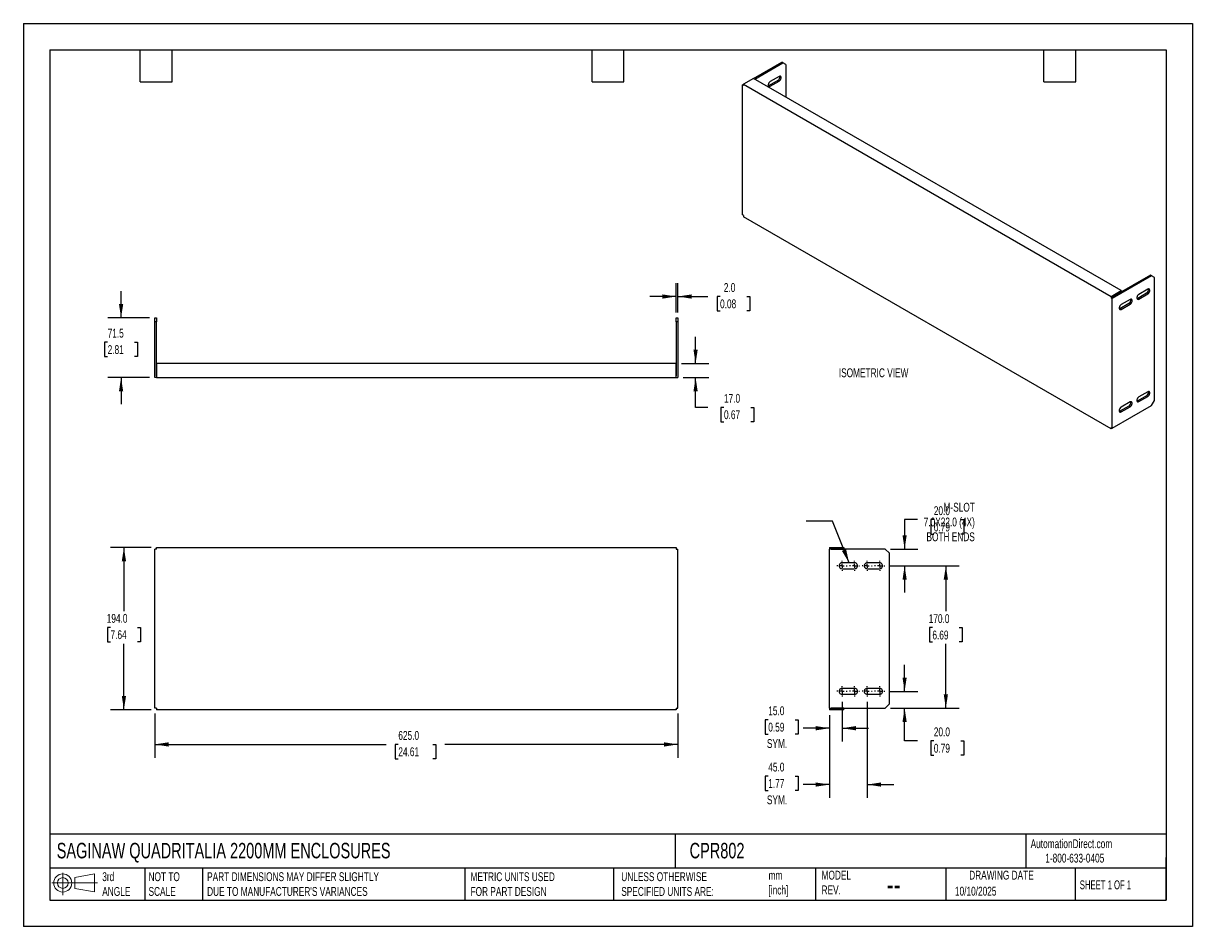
# Model space of a CAD drawing. Header units: millimetres. Extents: x 0 to 1397, y 0 to 1080.
import ezdxf

# ---------------------------------------------------------------- set-up
doc = ezdxf.new("R2010")
doc.units = ezdxf.units.MM
doc.header["$LTSCALE"] = 5
doc.linetypes.add('CENTERX2', pattern=[20.32, 12.7, -2.54, 2.54, -2.54])
doc.layers.add('CENTER', color=40, linetype='CENTERX2')
doc.layers.add('DIMENSIONS', color=140, linetype='Continuous', lineweight=25)
doc.layers.add('TEXT', color=140, linetype='Continuous', lineweight=25)
doc.styles.add('SLDTEXTSTYLE0', font='TXT', dxfattribs={"width": 0.7})
doc.styles.add('SLDTEXTSTYLE1', font='TXT', dxfattribs={"width": 0.65})
doc.dimstyles.new('SLDDIMSTYLE0', dxfattribs={"dimtxt": 10.790039, "dimasz": 16.51, "dimexe": 0, "dimexo": 0.0625, "dimgap": 2.69751, "dimtad": 0, "dimtih": 1, "dimtoh": 1, "dimdec": 1, "dimrnd": 1e-09, "dimzin": 12, "dimdsep": 46, "dimtxsty": 'SLDTEXTSTYLE0', "dimsah": 1, "dimcen": 0.09, "dimadec": 0, "dimazin": 3, "dimtfac": 1, "dimtdec": 1, "dimtmove": 0, "dimatfit": 0, "dimfxl": 0, "dimfrac": 2, "dimtolj": 1, "dimtzin": 12, "dimarcsym": 0})
doc.dimstyles.new('SLDDIMSTYLE1', dxfattribs={"dimtxt": 10.790039, "dimasz": 16.51, "dimexe": 0, "dimexo": 0.0625, "dimgap": 2.69751, "dimtad": 0, "dimtih": 1, "dimtoh": 1, "dimdec": 1, "dimrnd": 1e-09, "dimzin": 4, "dimdsep": 46, "dimtxsty": 'SLDTEXTSTYLE0', "dimsah": 1, "dimcen": 0.09, "dimadec": 0, "dimazin": 1, "dimtfac": 1, "dimtdec": 1, "dimtmove": 0, "dimatfit": 0, "dimfxl": 0, "dimfrac": 2, "dimtolj": 1, "dimtzin": 12, "dimarcsym": 0})
doc.dimstyles.new('SLDDIMSTYLE2', dxfattribs={"dimtxt": 10.790039, "dimasz": 16.51, "dimexe": 0, "dimexo": 0.0625, "dimgap": 2.69751, "dimtad": 0, "dimtih": 1, "dimtoh": 1, "dimdec": 1, "dimrnd": 1e-09, "dimzin": 4, "dimdsep": 46, "dimtxsty": 'SLDTEXTSTYLE0', "dimsah": 1, "dimcen": 0.09, "dimadec": 0, "dimazin": 1, "dimtfac": 1, "dimtdec": 1, "dimtofl": 0, "dimtmove": 0, "dimatfit": 3, "dimfxl": 0, "dimfrac": 2, "dimtolj": 1, "dimtzin": 12, "dimarcsym": 0})
doc.dimstyles.new('SLDDIMSTYLE3', dxfattribs={"dimtxt": 0.18, "dimasz": 16.51, "dimexe": 0, "dimexo": 0.0625, "dimgap": 0, "dimtad": 0, "dimtih": 1, "dimtoh": 1, "dimdec": 0, "dimrnd": 1e-09, "dimzin": 0, "dimdsep": 46, "dimtxsty": 'Standard', "dimsah": 1, "dimcen": 0.09, "dimadec": 0, "dimazin": 0, "dimtfac": 16.51, "dimtdec": 0, "dimtofl": 0, "dimtmove": 0, "dimatfit": 3, "dimfxl": 0, "dimfrac": 2, "dimtolj": 1, "dimtzin": 0, "dimarcsym": 0})

# ---------------------------------------------------------------- blocks, each defined once
blk = doc.blocks.new('Block11')
at = {"color": 7, "linetype": 'Continuous', "lineweight": 18}
for p, q in [((0, 14.4), (54.4, 14.4)), ((12.9, 26.6), (12.9, 0)), ((27.4, 20.8), (50.9, 25.2)), ((27.4, 8), (27.4, 20.8)), ((50.9, 25.2), (50.9, 3.7)), ((27.4, 8), (50.9, 3.7))]:
    blk.add_line(p, q, dxfattribs=at)
for radius in [10.8, 6.43]:
    blk.add_circle((12.9, 14.4), radius, dxfattribs=at)
blk = doc.blocks.new('Block12')
at = {"color": 7, "linetype": 'Continuous'}
blk.add_blockref('Block11', (0, 0), dxfattribs=at)
blk = doc.blocks.new('_D')
at = {"layer": 'DIMENSIONS'}
for p, q in [((116.7, 727.6), (116.7, 759.4)), ((150.7, 727.6), (100.9, 727.6)), ((100.7, 698.4), (97.1, 698.4)), ((97.1, 698.4), (97.1, 681.3)), ((132.8, 698.4), (136.4, 698.4)), ((136.4, 698.4), (136.4, 681.3)), ((97.1, 681.3), (100.7, 681.3)), ((136.4, 681.3), (132.8, 681.3)), ((150.7, 656.1), (100.9, 656.1)), ((116.7, 656.1), (116.7, 624.4))]:
    blk.add_line(p, q, dxfattribs=at)
for points in [[(116.7, 727.6), (119.3, 744.1), (114.2, 744.1)], [(116.7, 656.1), (114.2, 639.6), (119.3, 639.6)]]:
    blk.add_solid(points, dxfattribs=at)
at = {"layer": 'DIMENSIONS', "char_height": 10.58, "attachment_point": 1, "style": 'SLDTEXTSTYLE0'}
for s, insert in [('71.5', (100.7, 714.5)), ('2.81', (100.7, 694.9))]:
    blk.add_mtext(s, dxfattribs=dict(at, insert=insert))
blk = doc.blocks.new('_D_1')
at = {"layer": 'DIMENSIONS'}
for p, q in [((803.2, 673.1), (803.2, 704.9)), ((786.4, 673.1), (819, 673.1)), ((788.4, 656.1), (819, 656.1)), ((803.2, 620.6), (803.2, 656.1)), ((817.7, 620.6), (803.2, 620.6)), ((837.1, 620.6), (833.5, 620.6)), ((833.5, 620.6), (833.5, 603.5)), ((869.2, 620.6), (872.8, 620.6)), ((872.8, 620.6), (872.8, 603.5)), ((833.5, 603.5), (837.1, 603.5)), ((872.8, 603.5), (869.2, 603.5))]:
    blk.add_line(p, q, dxfattribs=at)
for points in [[(803.2, 673.1), (805.7, 689.6), (800.6, 689.6)], [(803.2, 656.1), (800.6, 639.6), (805.7, 639.6)]]:
    blk.add_solid(points, dxfattribs=at)
at = {"layer": 'DIMENSIONS', "char_height": 10.58, "attachment_point": 1, "style": 'SLDTEXTSTYLE0'}
for s, insert in [('17.0', (837.1, 636.7)), ('0.67', (837.1, 617.1))]:
    blk.add_mtext(s, dxfattribs=dict(at, insert=insert))
blk = doc.blocks.new('_D_2')
at = {"layer": 'DIMENSIONS'}
for p, q in [((780, 734), (780, 769)), ((782, 734), (782, 769)), ((780, 753.1), (748.3, 753.1)), ((782, 753.1), (817.8, 753.1)), ((832.4, 753.1), (828.8, 753.1)), ((828.8, 753.1), (828.8, 735.9)), ((864.5, 753.1), (868.1, 753.1)), ((868.1, 753.1), (868.1, 735.9)), ((828.8, 735.9), (832.4, 735.9)), ((868.1, 735.9), (864.5, 735.9))]:
    blk.add_line(p, q, dxfattribs=at)
for points in [[(780, 753.1), (763.5, 755.6), (763.5, 750.5)], [(782, 753.1), (798.5, 750.5), (798.5, 755.6)]]:
    blk.add_solid(points, dxfattribs=at)
at = {"layer": 'DIMENSIONS', "char_height": 10.58, "attachment_point": 1, "style": 'SLDTEXTSTYLE0'}
for s, insert in [('2.0', (836.9, 769.1)), ('0.08', (832.4, 749.6))]:
    blk.add_mtext(s, dxfattribs=dict(at, insert=insert))
blk = doc.blocks.new('_D_3')
at = {"layer": 'DIMENSIONS'}
for p, q in [((152.7, 453.2), (104.2, 453.2)), ((120.1, 453.2), (120.1, 377.2)), ((104.1, 357.7), (100.5, 357.7)), ((100.5, 357.7), (100.5, 340.5)), ((136.2, 357.7), (139.8, 357.7)), ((139.8, 357.7), (139.8, 340.5)), ((100.5, 340.5), (104.1, 340.5)), ((120.1, 259.2), (120.1, 338.1)), ((139.8, 340.5), (136.2, 340.5)), ((152.7, 259.2), (104.2, 259.2))]:
    blk.add_line(p, q, dxfattribs=at)
for points in [[(120.1, 453.2), (117.6, 436.7), (122.7, 436.7)], [(120.1, 259.2), (122.7, 275.7), (117.6, 275.7)]]:
    blk.add_solid(points, dxfattribs=at)
at = {"layer": 'DIMENSIONS', "char_height": 10.58, "attachment_point": 1, "style": 'SLDTEXTSTYLE0'}
for s, insert in [('194.0', (99.6, 373.7)), ('7.64', (104.1, 354.2))]:
    blk.add_mtext(s, dxfattribs=dict(at, insert=insert))
blk = doc.blocks.new('_D_4')
at = {"layer": 'DIMENSIONS'}
for p, q in [((157, 254.9), (157, 201.9)), ((782, 254.9), (782, 201.9)), ((157, 217.8), (433.4, 217.8)), ((448, 217.8), (444.4, 217.8)), ((444.4, 217.8), (444.4, 200.6)), ((489.1, 217.8), (492.7, 217.8)), ((492.7, 217.8), (492.7, 200.6)), ((782, 217.8), (503.7, 217.8)), ((444.4, 200.6), (448, 200.6)), ((492.7, 200.6), (489.1, 200.6))]:
    blk.add_line(p, q, dxfattribs=at)
for points in [[(157, 217.8), (173.5, 215.2), (173.5, 220.3)], [(782, 217.8), (765.5, 220.3), (765.5, 215.2)]]:
    blk.add_solid(points, dxfattribs=at)
at = {"layer": 'DIMENSIONS', "char_height": 10.58, "attachment_point": 1, "style": 'SLDTEXTSTYLE0'}
for s, insert in [('625.0', (448, 233.8)), ('24.61', (448, 214.3))]:
    blk.add_mtext(s, dxfattribs=dict(at, insert=insert))
blk = doc.blocks.new('_D_5')
at = {"layer": 'DIMENSIONS'}
for p, q in [((1068.4, 486.4), (1052.9, 486.4)), ((1052.9, 486.4), (1052.9, 451.2)), ((1087.8, 486.4), (1084.2, 486.4)), ((1084.2, 486.4), (1084.2, 469.2)), ((1119.9, 486.4), (1123.5, 486.4)), ((1123.5, 486.4), (1123.5, 469.2)), ((1084.2, 469.2), (1087.8, 469.2)), ((1123.5, 469.2), (1119.9, 469.2)), ((1036, 451.2), (1068.8, 451.2)), ((1035.6, 431.2), (1068.8, 431.2)), ((1052.9, 431.2), (1052.9, 399.5))]:
    blk.add_line(p, q, dxfattribs=at)
for points in [[(1052.9, 451.2), (1055.4, 467.7), (1050.4, 467.7)], [(1052.9, 431.2), (1050.4, 414.7), (1055.4, 414.7)]]:
    blk.add_solid(points, dxfattribs=at)
at = {"layer": 'DIMENSIONS', "char_height": 10.58, "attachment_point": 1, "style": 'SLDTEXTSTYLE0'}
for s, insert in [('20.0', (1087.8, 502.4)), ('0.79', (1087.8, 482.9))]:
    blk.add_mtext(s, dxfattribs=dict(at, insert=insert))
blk = doc.blocks.new('_D_6')
at = {"layer": 'DIMENSIONS'}
for p, q in [((978.2, 268.8), (978.2, 221.2)), ((963.2, 252.9), (963.2, 221.2)), ((890, 247.2), (886.4, 247.2)), ((886.4, 247.2), (886.4, 230.1)), ((922.1, 247.2), (925.7, 247.2)), ((925.7, 247.2), (925.7, 230.1)), ((886.4, 230.1), (890, 230.1)), ((925.7, 230.1), (922.1, 230.1)), ((963.2, 237.1), (931.7, 237.1)), ((978.2, 237.1), (1009.9, 237.1))]:
    blk.add_line(p, q, dxfattribs=at)
for points in [[(963.2, 237.1), (946.7, 239.7), (946.7, 234.6)], [(978.2, 237.1), (994.7, 234.6), (994.7, 239.7)]]:
    blk.add_solid(points, dxfattribs=at)
at = {"layer": 'DIMENSIONS', "char_height": 10.58, "attachment_point": 1, "style": 'SLDTEXTSTYLE0'}
for s, insert in [('15.0', (890, 263.3)), ('0.59', (890, 243.7)), ('SYM.', (888.4, 224.1))]:
    blk.add_mtext(s, dxfattribs=dict(at, insert=insert))
blk = doc.blocks.new('_D_7')
at = {"layer": 'DIMENSIONS'}
for p, q in [((1008.2, 268.8), (1008.2, 153.9)), ((963.2, 252.9), (963.2, 153.9)), ((890, 179.9), (886.4, 179.9)), ((886.4, 179.9), (886.4, 162.8)), ((922.1, 179.9), (925.7, 179.9)), ((925.7, 179.9), (925.7, 162.8)), ((963.2, 169.8), (931.7, 169.8)), ((1008.2, 169.8), (1039.9, 169.8)), ((886.4, 162.8), (890, 162.8)), ((925.7, 162.8), (922.1, 162.8))]:
    blk.add_line(p, q, dxfattribs=at)
for points in [[(963.2, 169.8), (946.7, 172.3), (946.7, 167.3)], [(1008.2, 169.8), (1024.7, 167.3), (1024.7, 172.3)]]:
    blk.add_solid(points, dxfattribs=at)
at = {"layer": 'DIMENSIONS', "char_height": 10.58, "attachment_point": 1, "style": 'SLDTEXTSTYLE0'}
for s, insert in [('45.0', (890, 196)), ('1.77', (890, 176.4)), ('SYM.', (888.4, 156.8))]:
    blk.add_mtext(s, dxfattribs=dict(at, insert=insert))
blk = doc.blocks.new('_D_8')
at = {"layer": 'DIMENSIONS'}
for p, q in [((1052.9, 281.2), (1052.9, 313)), ((1035.6, 281.2), (1068.8, 281.2)), ((1036, 261.2), (1068.8, 261.2)), ((1052.9, 222), (1052.9, 261.2)), ((1068.3, 222), (1052.9, 222)), ((1087.8, 222), (1084.2, 222)), ((1084.2, 222), (1084.2, 204.8)), ((1119.9, 222), (1123.5, 222)), ((1123.5, 222), (1123.5, 204.8)), ((1084.2, 204.8), (1087.8, 204.8)), ((1123.5, 204.8), (1119.9, 204.8))]:
    blk.add_line(p, q, dxfattribs=at)
for points in [[(1052.9, 281.2), (1055.4, 297.7), (1050.4, 297.7)], [(1052.9, 261.2), (1050.4, 244.7), (1055.4, 244.7)]]:
    blk.add_solid(points, dxfattribs=at)
at = {"layer": 'DIMENSIONS', "char_height": 10.58, "attachment_point": 1, "style": 'SLDTEXTSTYLE0'}
for s, insert in [('20.0', (1087.8, 238.1)), ('0.79', (1087.8, 218.5))]:
    blk.add_mtext(s, dxfattribs=dict(at, insert=insert))
blk = doc.blocks.new('_D_9')
at = {"layer": 'DIMENSIONS'}
for p, q in [((1035.6, 431.2), (1118.1, 431.2)), ((1102.2, 431.2), (1102.2, 376.9)), ((1086.1, 357.4), (1082.5, 357.4)), ((1082.5, 357.4), (1082.5, 340.2)), ((1118.2, 357.4), (1121.8, 357.4)), ((1121.8, 357.4), (1121.8, 340.2)), ((1082.5, 340.2), (1086.1, 340.2)), ((1102.2, 261.2), (1102.2, 337.8)), ((1121.8, 340.2), (1118.2, 340.2)), ((1036, 261.2), (1118.1, 261.2))]:
    blk.add_line(p, q, dxfattribs=at)
for points in [[(1102.2, 431.2), (1099.6, 414.7), (1104.7, 414.7)], [(1102.2, 261.2), (1104.7, 277.7), (1099.6, 277.7)]]:
    blk.add_solid(points, dxfattribs=at)
at = {"layer": 'DIMENSIONS', "char_height": 10.58, "attachment_point": 1, "style": 'SLDTEXTSTYLE0'}
for s, insert in [('170.0', (1081.7, 373.4)), ('6.69', (1086.1, 353.8))]:
    blk.add_mtext(s, dxfattribs=dict(at, insert=insert))
blk = doc.blocks.new('SW_CENTERMARKSYMBOL_0')
at = {"layer": 'CENTER', "color": 0}
for p, q in [((-5.08, 0), (-6.04, 0)), ((0, 0), (-2.54, 0)), ((0, 5.08), (0, 6.04)), ((0, 0), (0, 2.54)), ((0, 0), (0, -2.54)), ((0, 0), (2.54, 0)), ((5.08, 0), (6.04, 0)), ((0, -5.08), (0, -6.04))]:
    blk.add_line(p, q, dxfattribs=at)
blk = doc.blocks.new('SW_CENTERMARKSYMBOL_1')
at = {"layer": 'CENTER', "color": 0}
for p, q in [((-5.08, 0), (-6.04, 0)), ((0, 0), (-2.54, 0)), ((0, 5.08), (0, 6.04)), ((0, 0), (0, 2.54)), ((0, 0), (0, -2.54)), ((0, 0), (2.54, 0)), ((5.08, 0), (6.04, 0)), ((0, -5.08), (0, -6.04))]:
    blk.add_line(p, q, dxfattribs=at)
blk = doc.blocks.new('SW_CENTERMARKSYMBOL_2')
at = {"layer": 'CENTER', "color": 0}
for p, q in [((-5.08, 0), (-6.04, 0)), ((0, 0), (-2.54, 0)), ((0, 5.08), (0, 6.04)), ((0, 0), (0, 2.54)), ((0, 0), (0, -2.54)), ((0, 0), (2.54, 0)), ((5.08, 0), (6.04, 0)), ((0, -5.08), (0, -6.04))]:
    blk.add_line(p, q, dxfattribs=at)
blk = doc.blocks.new('SW_CENTERMARKSYMBOL_3')
at = {"layer": 'CENTER', "color": 0}
for p, q in [((-5.08, 0), (-6.04, 0)), ((0, 0), (-2.54, 0)), ((0, 5.08), (0, 6.04)), ((0, 0), (0, 2.54)), ((0, 0), (0, -2.54)), ((0, 0), (2.54, 0)), ((5.08, 0), (6.04, 0)), ((0, -5.08), (0, -6.04))]:
    blk.add_line(p, q, dxfattribs=at)
blk = doc.blocks.new('SW_CENTERMARKSYMBOL_4')
at = {"layer": 'CENTER', "color": 0}
for p, q in [((-5.08, 0), (-6.04, 0)), ((0, 0), (-2.54, 0)), ((0, 5.08), (0, 6.04)), ((0, 0), (0, 2.54)), ((0, 0), (0, -2.54)), ((0, 0), (2.54, 0)), ((5.08, 0), (6.04, 0)), ((0, -5.08), (0, -6.04))]:
    blk.add_line(p, q, dxfattribs=at)
blk = doc.blocks.new('SW_CENTERMARKSYMBOL_5')
at = {"layer": 'CENTER', "color": 0}
for p, q in [((-5.08, 0), (-6.04, 0)), ((0, 0), (-2.54, 0)), ((0, 5.08), (0, 6.04)), ((0, 0), (0, 2.54)), ((0, 0), (0, -2.54)), ((0, 0), (2.54, 0)), ((5.08, 0), (6.04, 0)), ((0, -5.08), (0, -6.04))]:
    blk.add_line(p, q, dxfattribs=at)
blk = doc.blocks.new('SW_CENTERMARKSYMBOL_6')
at = {"layer": 'CENTER', "color": 0}
for p, q in [((-5.08, 0), (-6.04, 0)), ((0, 0), (-2.54, 0)), ((0, 5.08), (0, 6.04)), ((0, 0), (0, 2.54)), ((0, 0), (0, -2.54)), ((0, 0), (2.54, 0)), ((5.08, 0), (6.04, 0)), ((0, -5.08), (0, -6.04))]:
    blk.add_line(p, q, dxfattribs=at)
blk = doc.blocks.new('SW_CENTERMARKSYMBOL_7')
at = {"layer": 'CENTER', "color": 0}
for p, q in [((-5.08, 0), (-6.04, 0)), ((0, 0), (-2.54, 0)), ((0, 5.08), (0, 6.04)), ((0, 0), (0, 2.54)), ((0, 0), (0, -2.54)), ((0, 0), (2.54, 0)), ((5.08, 0), (6.04, 0)), ((0, -5.08), (0, -6.04))]:
    blk.add_line(p, q, dxfattribs=at)

msp = doc.modelspace()

# ---------------------------------------------------------------- linework, layer by layer
at = {"color": 7, "linetype": 'Continuous'}
for p, q in [((0.01, 1079.51), (0.01, 0.01)), ((0.01, 1079.51), (1397.01, 1079.51)), ((1397.01, 1079.51), (1397.01, 0.01)), ((1397.01, 0.01), (0.01, 0.01))]:
    msp.add_line(p, q, dxfattribs=at)
for p, q in [((872.53, 1013.67), (906.12, 1033.06)), ((873.95, 1012.85), (907.54, 1032.24)), ((907.54, 1032.24), (906.12, 1033.06)), ((911.07, 1030.2), (907.54, 1032.24)), ((911.07, 1030.2), (911.07, 991.42)), ((859.1, 1005.91), (860.51, 1006.73)), ((859.1, 850.77), (859.1, 1005.91)), ((860.51, 1005.1), (859.1, 1005.91)), ((872.53, 1013.67), (860.51, 1006.73)), ((860.51, 1005.1), (860.51, 1006.73)), ((860.51, 1006.73), (1299.62, 753.24)), ((1311.64, 760.18), (872.53, 1013.67)), ((901.52, 1011.22), (890.92, 1005.1)), ((902.94, 1016.12), (892.33, 1009.99)), ((892.33, 1004.28), (902.94, 1010.4)), ((901.52, 1011.22), (902.94, 1010.4)), ((890.92, 1005.1), (892.33, 1004.28)), ((860.51, 849.96), (859.1, 850.77)), ((860.51, 849.96), (860.51, 848.32)), ((1299.62, 594.83), (860.51, 848.32)), ((1346.65, 778.75), (1301.04, 752.42)), ((1348.06, 777.93), (1301.04, 750.79)), ((1348.06, 777.93), (1346.65, 778.75)), ((1351.6, 775.89), (1348.06, 777.93)), ((1351.6, 628.91), (1351.6, 775.89)), ((1299.62, 753.24), (1311.64, 760.18)), ((1301.04, 752.42), (1311.64, 758.54)), ((1311.64, 760.18), (1311.64, 758.54)), ((1342.05, 756.91), (1331.44, 750.78)), ((1343.47, 761.81), (1332.86, 755.68)), ((1332.86, 749.97), (1343.47, 756.09)), ((1343.47, 756.09), (1342.05, 756.91)), ((1299.62, 753.24), (1299.62, 751.6)), ((1301.04, 752.42), (1299.62, 751.6)), ((1299.62, 751.6), (1301.04, 750.79)), ((1301.04, 752.42), (1301.04, 752.42)), ((1301.04, 752.42), (1301.04, 752.42)), ((1301.04, 595.65), (1301.04, 750.79)), ((1320.84, 744.66), (1310.23, 738.54)), ((1322.25, 749.56), (1311.65, 743.44)), ((1311.65, 737.72), (1322.25, 743.84)), ((1322.25, 743.84), (1320.84, 744.66)), ((1332.86, 749.97), (1331.44, 750.78)), ((157.02, 727.64), (159.02, 727.64)), ((157.02, 722.64), (157.02, 727.64)), ((159.02, 727.64), (159.02, 722.64)), ((780.02, 727.64), (782.02, 727.64)), ((780.02, 722.64), (780.02, 727.64)), ((782.02, 727.64), (782.02, 722.64)), ((1311.65, 737.72), (1310.23, 738.54)), ((159.02, 722.64), (157.02, 722.64)), ((157.02, 656.14), (157.02, 722.64)), ((159.02, 658.14), (159.02, 722.64)), ((780.02, 722.64), (780.02, 658.14)), ((782.02, 722.64), (780.02, 722.64)), ((782.02, 722.64), (782.02, 656.14)), ((780.02, 673.14), (159.03, 673.14)), ((159.03, 673.14), (159.03, 656.14)), ((780.02, 656.14), (780.02, 673.14)), ((159.03, 658.14), (159.02, 658.14)), ((780.02, 658.14), (780.02, 658.14)), ((159.03, 656.14), (157.02, 656.14)), ((159.03, 656.14), (780.02, 656.14)), ((780.02, 656.14), (782.02, 656.14)), ((1342.05, 634.43), (1331.44, 628.3)), ((1343.47, 639.33), (1332.86, 633.2)), ((1332.86, 627.49), (1343.47, 633.61)), ((1343.47, 633.61), (1342.05, 634.43)), ((1348.06, 622.79), (1351.6, 628.91)), ((1301.04, 595.65), (1348.06, 622.79)), ((1320.84, 622.18), (1310.23, 616.06)), ((1311.65, 615.24), (1310.23, 616.06)), ((1322.25, 627.08), (1311.65, 620.96)), ((1311.65, 615.24), (1322.25, 621.36)), ((1322.25, 621.36), (1320.84, 622.18)), ((1332.86, 627.49), (1331.44, 628.3)), ((1311.64, 601.77), (1299.62, 594.83)), ((1311.64, 601.77), (1311.64, 601.77)), ((1299.62, 596.46), (1301.04, 595.65)), ((1299.62, 596.46), (1299.62, 594.83)), ((157.02, 261.24), (157.02, 451.23)), ((159.03, 451.23), (157.02, 451.23)), ((159.03, 451.23), (159.03, 453.23)), ((159.03, 453.23), (780.02, 453.23)), ((780.02, 453.23), (780.02, 451.23)), ((780.02, 451.23), (782.02, 451.23)), ((782.02, 261.24), (782.02, 451.23)), ((963.16, 453.23), (980.16, 453.23)), ((963.16, 453.23), (963.16, 451.23)), ((963.16, 261.24), (963.16, 451.23)), ((1029.66, 451.23), (963.16, 451.23)), ((965.16, 451.23), (980.16, 451.23)), ((965.16, 451.23), (965.16, 451.23)), ((980.16, 453.23), (980.16, 451.23)), ((1034.66, 446.23), (1029.66, 451.23)), ((993.16, 434.73), (978.16, 434.73)), ((1023.16, 434.73), (1008.16, 434.73)), ((1034.66, 266.23), (1034.66, 446.23)), ((978.16, 427.74), (993.16, 427.74)), ((1008.16, 427.74), (1023.16, 427.74)), ((993.16, 284.73), (978.16, 284.73)), ((1023.16, 284.73), (1008.16, 284.73)), ((978.16, 277.74), (993.16, 277.74)), ((1008.16, 277.74), (1023.16, 277.74)), ((1029.66, 261.24), (1034.66, 266.23)), ((159.03, 261.24), (157.02, 261.24)), ((159.03, 261.24), (159.03, 259.23)), ((780.02, 259.23), (159.03, 259.23)), ((780.02, 261.24), (782.02, 261.24)), ((780.02, 261.24), (780.02, 259.23)), ((963.16, 261.24), (1029.66, 261.24)), ((963.16, 261.24), (963.16, 259.23)), ((980.16, 259.23), (963.16, 259.23)), ((965.16, 261.23), (965.16, 261.24)), ((980.16, 261.23), (965.16, 261.23)), ((980.16, 259.23), (980.16, 261.23))]:
    msp.add_line(p, q)
at = {"flags": 128}
for points in [[(892.33, 1009.99), (891.48, 1009.33), (890.74, 1008.41), (890.19, 1007.33), (889.89, 1006.23), (889.89, 1005.23), (890.19, 1004.47), (890.74, 1004.03), (891.48, 1003.96), (892.33, 1004.28)], [(902.94, 1010.4), (903.78, 1011.06), (904.53, 1011.99), (905.08, 1013.07), (905.38, 1014.17), (905.38, 1015.16), (905.08, 1015.93), (904.53, 1016.37), (903.78, 1016.43), (902.94, 1016.12)], [(890.92, 1005.1), (890.07, 1004.78), (890.02, 1004.77)], [(1332.86, 755.68), (1332.01, 755.02), (1331.27, 754.1), (1330.72, 753.02), (1330.42, 751.91), (1330.42, 750.92), (1330.72, 750.16), (1331.27, 749.72), (1332.01, 749.65), (1332.86, 749.97)], [(1343.47, 756.09), (1344.31, 756.75), (1345.06, 757.68), (1345.61, 758.76), (1345.9, 759.86), (1345.9, 760.85), (1345.61, 761.61), (1345.06, 762.06), (1344.31, 762.12), (1343.47, 761.81)], [(1311.65, 743.44), (1310.8, 742.78), (1310.05, 741.85), (1309.5, 740.77), (1309.21, 739.67), (1309.21, 738.68), (1309.5, 737.91), (1310.05, 737.47), (1310.8, 737.41), (1311.65, 737.72)], [(1322.25, 743.84), (1323.1, 744.51), (1323.84, 745.43), (1324.4, 746.51), (1324.69, 747.61), (1324.69, 748.61), (1324.4, 749.37), (1323.84, 749.81), (1323.1, 749.88), (1322.25, 749.56)], [(1331.44, 750.78), (1330.6, 750.47), (1330.55, 750.46)], [(1310.23, 738.54), (1309.38, 738.22), (1309.34, 738.21)], [(1332.86, 633.2), (1332.01, 632.54), (1331.27, 631.62), (1330.72, 630.54), (1330.42, 629.43), (1330.42, 628.44), (1330.72, 627.68), (1331.27, 627.24), (1332.01, 627.17), (1332.86, 627.49)], [(1343.47, 633.61), (1344.31, 634.27), (1345.06, 635.2), (1345.61, 636.28), (1345.9, 637.38), (1345.9, 638.37), (1345.61, 639.13), (1345.06, 639.58), (1344.31, 639.64), (1343.47, 639.33)], [(1311.65, 620.96), (1310.8, 620.3), (1310.05, 619.37), (1309.5, 618.29), (1309.21, 617.19), (1309.21, 616.19), (1309.5, 615.43), (1310.05, 614.99), (1310.8, 614.92), (1311.65, 615.24)], [(1310.23, 616.06), (1309.38, 615.74), (1309.34, 615.73)], [(1322.25, 621.36), (1323.1, 622.02), (1323.84, 622.95), (1324.4, 624.03), (1324.69, 625.13), (1324.69, 626.12), (1324.4, 626.89), (1323.84, 627.33), (1323.1, 627.4), (1322.25, 627.08)], [(1331.44, 628.3), (1330.6, 627.99), (1330.55, 627.98)]]:
    msp.add_lwpolyline(points, dxfattribs=at)
for centre, radius, start, end in [((899.22, 1015.36), 4.74, 299.09046, 13.2284), ((1339.75, 761.05), 4.74, 299.09046, 13.2284), ((1318.54, 748.8), 4.74, 299.09046, 13.2284), ((1339.75, 638.56), 4.74, 299.09046, 13.2284), ((1318.54, 626.32), 4.74, 299.09046, 13.2284), ((978.16, 431.23), 3.5, 90.00001, 270.00022), ((993.16, 431.23), 3.5, 269.99978, 89.99999), ((1008.16, 431.23), 3.5, 90.00001, 270.00022), ((1023.16, 431.23), 3.5, 269.99978, 89.99999), ((978.16, 281.23), 3.5, 90.00001, 270.00022), ((993.16, 281.23), 3.5, 269.99978, 89.99999), ((1008.16, 281.23), 3.5, 90.00001, 270.00022), ((1023.16, 281.23), 3.5, 269.99978, 89.99999)]:
    msp.add_arc(centre, radius, start, end)
at = {"layer": 'TEXT'}
for p, q in [((31.75, 1047.75), (1365.25, 1047.75)), ((31.75, 1047.75), (31.75, 31.75)), ((139.7, 1009.65), (139.7, 1047.75)), ((177.8, 1009.65), (177.8, 1047.75)), ((679.45, 1009.65), (679.45, 1047.75)), ((717.55, 1009.65), (717.55, 1047.75)), ((1219.2, 1009.65), (1219.2, 1047.75)), ((1257.3, 1009.65), (1257.3, 1047.75)), ((1365.25, 1047.75), (1365.25, 31.75)), ((139.7, 1009.65), (177.8, 1009.65)), ((679.45, 1009.65), (717.55, 1009.65)), ((1219.2, 1009.65), (1257.3, 1009.65)), ((1365.25, 110.63), (31.75, 110.63)), ((778.79, 110.63), (778.79, 69.85)), ((1197.88, 110.63), (1197.88, 69.85)), ((1365.25, 31.75), (1365.25, 82.55)), ((1365.25, 69.85), (31.75, 69.85)), ((145.22, 69.85), (145.22, 31.75)), ((214.19, 69.85), (214.19, 31.75)), ((527.42, 69.85), (527.42, 31.75)), ((704.99, 69.85), (704.99, 31.75)), ((946.5, 69.85), (946.5, 31.75)), ((1102.33, 69.85), (1102.33, 31.75)), ((1256.74, 69.85), (1256.74, 31.75)), ((31.75, 31.75), (1365.25, 31.75))]:
    msp.add_line(p, q, dxfattribs=at)

# ---------------------------------------------------------------- block references
at = {"layer": 'CENTER'}
for name, p in [('SW_CENTERMARKSYMBOL_0', (978.16, 431.23)), ('SW_CENTERMARKSYMBOL_1', (993.16, 431.23)), ('SW_CENTERMARKSYMBOL_2', (1008.16, 431.23)), ('SW_CENTERMARKSYMBOL_3', (1023.16, 431.23)), ('SW_CENTERMARKSYMBOL_4', (978.16, 281.23)), ('SW_CENTERMARKSYMBOL_5', (993.16, 281.23)), ('SW_CENTERMARKSYMBOL_6', (1008.16, 281.23)), ('SW_CENTERMARKSYMBOL_7', (1023.16, 281.23))]:
    msp.add_blockref(name, p, dxfattribs=at)
at = {"layer": 'TEXT'}
msp.add_blockref('Block12', (34.19, 37.77), dxfattribs=at)

# ---------------------------------------------------------------- texts
at = {"color": 179, "linetype": 'Continuous', "lineweight": 18, "char_height": 10.5833, "attachment_point": 1, "style": 'SLDTEXTSTYLE0'}
for s, insert in [('AutomationDirect.com', (1203.47, 104.38)), ('1-800-633-0405', (1220.96, 87.19))]:
    msp.add_mtext(s, dxfattribs=dict(at, insert=insert))
at = {"layer": 'DIMENSIONS', "char_height": 10.5833, "style": 'SLDTEXTSTYLE0'}
for s, insert, attachment_point in [('ISOMETRIC VIEW', (974.32, 667.24), 1), ('M-SLOT^J7.0X22.0 (4X)^JBOTH ENDS', (1136.82, 506.52), 3)]:
    msp.add_mtext(s, dxfattribs=dict(at, insert=insert, attachment_point=attachment_point))
at = {"layer": 'TEXT'}
for s, insert, char_height, attachment_point, style in [('SAGINAW QUADRITALIA 2200MM ENCLOSURES', (39.83, 100.12), 18.5208, 1, 'SLDTEXTSTYLE0'), ('CPR802', (796.04, 100.12), 18.521, 1, 'SLDTEXTSTYLE0'), ('3rd^JANGLE', (94.25, 64.98), 10.583, 1, 'SLDTEXTSTYLE0'), ('NOT TO^JSCALE', (149.53, 64.98), 10.5833, 1, 'SLDTEXTSTYLE0'), ("PART DIMENSIONS MAY DIFFER SLIGHTLY ^JDUE TO MANUFACTURER'S VARIANCES", (219.56, 64.98), 10.5833, 1, 'SLDTEXTSTYLE0'), ('METRIC UNITS USED ^JFOR PART DESIGN', (534.27, 64.98), 10.5833, 1, 'SLDTEXTSTYLE0'), ('UNLESS OTHERWISE ^JSPECIFIED UNITS ARE:', (714.35, 64.98), 10.5833, 1, 'SLDTEXTSTYLE0'), ('mm^J[inch]', (890.32, 66.65), 10.583, 1, 'SLDTEXTSTYLE0'), ('MODEL ^JREV.', (953.67, 66.82), 10.5833, 1, 'SLDTEXTSTYLE0'), ('DRAWING DATE', (1168.63, 66.82), 10.5833, 2, 'SLDTEXTSTYLE0'), ('--', (1031.49, 63.67), 26.458, 1, 'SLDTEXTSTYLE0'), ('10/10/2025', (1113.06, 47.68), 10.583, 1, 'SLDTEXTSTYLE0'), ('SHEET 1 OF 1', (1262.21, 55.26), 10.5833, 1, 'SLDTEXTSTYLE1')]:
    msp.add_mtext(s, dxfattribs=dict(at, insert=insert, char_height=char_height, attachment_point=attachment_point, style=style))

# ---------------------------------------------------------------- dimensions: what is measured, and where the dimension line sits
at = {"layer": 'DIMENSIONS'}
dim = msp.add_linear_dim(base=(782.02, 753.09), p1=(780.02, 727.64), p2=(782.02, 727.64), dimstyle='SLDDIMSTYLE1', dxfattribs=at)
dim.commit()
dim.dimension.update_dxf_attribs({"geometry": '_D_2', "text_midpoint": (848.46, 753.09), "dimtype": 160})
for base, p1, p2, angle, dimstyle, picture, middle in [((116.73, 727.64), (157.02, 656.14), (157.02, 727.64), 90, 'SLDDIMSTYLE0', '_D', (116.73, 698.44)), ((803.16, 656.14), (780.02, 673.14), (782.02, 656.14), 90, 'SLDDIMSTYLE1', '_D_1', (803.16, 620.61)), ((1052.9, 451.23), (1029.2, 431.23), (1029.66, 451.23), 90, 'SLDDIMSTYLE1', '_D_5', (1052.9, 486.38)), ((120.12, 259.23), (159.03, 453.23), (159.03, 259.23), 90, 'SLDDIMSTYLE2', '_D_3', (120.12, 357.66)), ((1102.18, 431.23), (1029.66, 261.24), (1029.2, 431.23), 90, 'SLDDIMSTYLE2', '_D_9', (1102.18, 357.35)), ((1052.9, 261.24), (1029.2, 281.23), (1029.66, 261.24), 90, 'SLDDIMSTYLE1', '_D_8', (1052.9, 221.99)), ((782.02, 217.79), (157.02, 261.24), (782.02, 261.24), 0, 'SLDDIMSTYLE2', '_D_4', (468.54, 217.79))]:
    dim = msp.add_linear_dim(base=base, p1=p1, p2=p2, angle=angle, dimstyle=dimstyle, dxfattribs=at)
    dim.commit()
    dim.dimension.update_dxf_attribs({"geometry": picture, "text_midpoint": middle, "dimtype": 160})
for base, p1, picture, middle in [((963.16, 237.11), (978.16, 275.19), '_D_6', (906.05, 237.11)), ((963.16, 169.81), (1008.16, 275.19), '_D_7', (906.05, 169.81))]:
    dim = msp.add_linear_dim(base=base, p1=p1, p2=(963.16, 259.23), text='<>\\PSYM.', dimstyle='SLDDIMSTYLE1', dxfattribs=at)
    dim.commit()
    dim.dimension.update_dxf_attribs({"geometry": picture, "text_midpoint": middle, "dimtype": 160})

# ---------------------------------------------------------------- leaders
msp.add_leader([(986.56, 434.73), (966.84, 484.39), (935.09, 484.39)], dimstyle='SLDDIMSTYLE3', dxfattribs=at)

doc.saveas('drawing.dxf')
